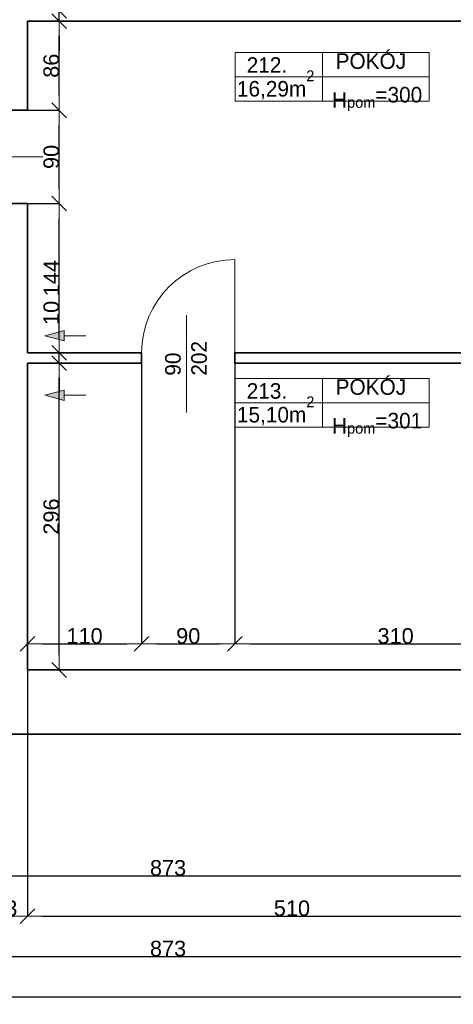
# Model space of a CAD drawing. Header units: metres. Extents: x 7506757 to 756746378, y 5735207 to 582114514.
# Tile 197 of 256: x 7552488 to 7556670, y 5886010 to 5895510. Entities that reach past the tile are written whole.
import ezdxf

# ---------------------------------------------------------------- set-up
doc = ezdxf.new("R2010")
doc.units = ezdxf.units.M
doc.header["$MEASUREMENT"] = 0
doc.header["$PDMODE"] = 2
doc.layers.get('0').update_dxf_attribs({"color": 250, "linetype": 'CONTINUOUS', "lineweight": 100, "plot": 0})
doc.layers.get('Defpoints').update_dxf_attribs({"linetype": 'CONTINUOUS'})
for name, color, linetype, lineweight in [('2D - Ogolne46', 7, 'CONTINUOUS', 18), ('ELEKTRYKA141', 7, 'CONTINUOUS', 0), ('M_OCIANA6', 5, 'CONTINUOUS', 35), ('M_OPISY1', 7, 'CONTINUOUS', 13), ('M_OPISY141', 7, 'CONTINUOUS', 0), ('opis1', 7, 'CONTINUOUS', 13)]:
    doc.layers.add(name, color=color, linetype=linetype, lineweight=lineweight)
doc.layers.add('M_OPISY', color=7, linetype='CONTINUOUS')
doc.layers.add('PWYMIAR', color=7, linetype='CONTINUOUS')
doc.styles.add('GENERATED_STYLE_1', font='arial.ttf')
doc.styles.add('GENERATED_STYLE_2', font='txt')
doc.dimstyles.new('GENERATED_STYLE__1', dxfattribs={"dimtxt": 150, "dimasz": 142.5, "dimexe": 0.18, "dimexo": 0, "dimgap": 0.09, "dimtad": 1, "dimdec": 0, "dimlfac": 0.1, "dimzin": 0, "dimdsep": 46, "dimtxsty": 'GENERATED_STYLE_1', "dimblk": 'ARROWHEAD_6', "dimblk1": 'ARROWHEAD_6', "dimblk2": 'ARROWHEAD_6', "dimcen": 0.09, "dimclrd": 251, "dimclre": 251, "dimclrt": 7, "dimazin": 0, "dimtfac": 1, "dimtdec": 4, "dimtmove": 0, "dimatfit": 3, "dimfxl": 0, "dimtolj": 1, "dimtzin": 0, "dimarcsym": 0})
doc.dimstyles.new('GENERATED_STYLE__2', dxfattribs={"dimtxt": 150, "dimasz": 142.5, "dimexe": 0.18, "dimexo": 0, "dimgap": 0.09, "dimtad": 1, "dimtih": 1, "dimtoh": 1, "dimdec": 0, "dimlfac": 0.1, "dimzin": 0, "dimdsep": 46, "dimtxsty": 'GENERATED_STYLE_1', "dimblk": 'ARROWHEAD_6', "dimblk1": 'ARROWHEAD_6', "dimblk2": 'ARROWHEAD_6', "dimcen": 0.09, "dimclrd": 251, "dimclre": 251, "dimclrt": 7, "dimazin": 0, "dimtfac": 1, "dimtdec": 4, "dimtmove": 0, "dimatfit": 3, "dimfxl": 0, "dimtolj": 1, "dimtzin": 0, "dimarcsym": 0})

# ---------------------------------------------------------------- blocks, each defined once
blk = doc.blocks.new('Linia_105', base_point=(611602.6, 341480.6))
at = {"layer": 'M_OPISY1', "linetype": 'Continuous'}
blk.add_hatch(color=256, dxfattribs=at).paths.add_polyline_path([(611602.6, 341480.6), (611789.2, 341530.6), (611789.2, 341430.6)], flags=0)
for p, q in [((611602.6, 341480.6), (611789.2, 341530.6)), ((611602.6, 341480.6), (611789.2, 341430.6)), ((611789.2, 341530.6), (611789.2, 341430.6))]:
    blk.add_line(p, q, dxfattribs=at)
at = {"layer": 'M_OPISY141', "linetype": 'Continuous'}
blk.add_line((611789.2, 341480.6), (611998.3, 341480.6), dxfattribs=at)
blk = doc.blocks.new('Linia_106', base_point=(611602.6, 340906.6))
at = {"layer": 'M_OPISY1', "linetype": 'Continuous'}
blk.add_hatch(color=256, dxfattribs=at).paths.add_polyline_path([(611602.6, 340906.6), (611789.2, 340956.6), (611789.2, 340856.6)], flags=0)
for p, q in [((611602.6, 340906.6), (611789.2, 340956.6)), ((611602.6, 340906.6), (611789.2, 340856.6)), ((611789.2, 340956.6), (611789.2, 340856.6))]:
    blk.add_line(p, q, dxfattribs=at)
at = {"layer": 'M_OPISY141', "linetype": 'Continuous'}
blk.add_line((611789.2, 340906.6), (611998.3, 340906.6), dxfattribs=at)
blk = doc.blocks.new('ARROWHEAD_6')
at = {"color": 0, "linetype": 'Continuous', "lineweight": 0}
for p, q in [((0, 0), (-1, 0)), ((-0.5, -0.5), (0.5, 0.5))]:
    blk.add_line(p, q, dxfattribs=at)
blk = doc.blocks.new('*D5112')
at = {"layer": 'Defpoints', "color": 0, "linetype": 'Continuous', "transparency": 16777216}
for p in [(7553663.4, 5892195.6), (7553663.4, 5889486.6), (7552563.4, 5889235.6)]:
    blk.add_point(p, dxfattribs=at)
at = {"layer": 'PWYMIAR', "color": 251, "linetype": 'Continuous', "lineweight": -2, "transparency": 16777216}
for p, q in [((7553663.4, 5892195.6), (7553663.4, 5889486.4)), ((7552563.4, 5889235.6), (7552563.4, 5889486.8)), ((7552705.9, 5889486.6), (7553520.9, 5889486.6))]:
    blk.add_line(p, q, dxfattribs=at)
at = {"layer": 'PWYMIAR', "color": 251, "linetype": 'Continuous', "lineweight": -2, "transparency": 16777216, "xscale": 142.5, "yscale": 142.5, "zscale": 142.5, "rotation": 180}
blk.add_blockref('ARROWHEAD_6', (7552563.4, 5889486.6), dxfattribs=at)
at = {"layer": 'PWYMIAR', "color": 251, "linetype": 'Continuous', "lineweight": -2, "transparency": 16777216, "xscale": 142.5, "yscale": 142.5, "zscale": 142.5}
blk.add_blockref('ARROWHEAD_6', (7553663.4, 5889486.6), dxfattribs=at)
at = {"layer": 'PWYMIAR', "color": 7, "linetype": 'Continuous', "lineweight": 13, "transparency": 16777216, "insert": (7553113.4, 5889563.3), "char_height": 150, "attachment_point": 5, "style": 'GENERATED_STYLE_1'}
blk.add_mtext('\\A1;110', dxfattribs=at)
blk = doc.blocks.new('*D5113')
at = {"layer": 'Defpoints', "color": 0, "linetype": 'Continuous', "transparency": 16777216}
for p in [(7553663.4, 5892195.6), (7554563.4, 5892195.6), (7554563.4, 5889486.6)]:
    blk.add_point(p, dxfattribs=at)
at = {"layer": 'PWYMIAR', "color": 251, "linetype": 'Continuous', "lineweight": -2, "transparency": 16777216}
for p, q in [((7553663.4, 5892195.6), (7553663.4, 5889486.4)), ((7554563.4, 5892195.6), (7554563.4, 5889486.4)), ((7553805.9, 5889486.6), (7554420.9, 5889486.6))]:
    blk.add_line(p, q, dxfattribs=at)
at = {"layer": 'PWYMIAR', "color": 251, "linetype": 'Continuous', "lineweight": -2, "transparency": 16777216, "xscale": 142.5, "yscale": 142.5, "zscale": 142.5, "rotation": 180}
blk.add_blockref('ARROWHEAD_6', (7553663.4, 5889486.6), dxfattribs=at)
at = {"layer": 'PWYMIAR', "color": 251, "linetype": 'Continuous', "lineweight": -2, "transparency": 16777216, "xscale": 142.5, "yscale": 142.5, "zscale": 142.5}
blk.add_blockref('ARROWHEAD_6', (7554563.4, 5889486.6), dxfattribs=at)
at = {"layer": 'PWYMIAR', "color": 7, "linetype": 'Continuous', "lineweight": 13, "transparency": 16777216, "insert": (7554113.4, 5889563.3), "char_height": 150, "attachment_point": 5, "style": 'GENERATED_STYLE_1'}
blk.add_mtext('\\A1;90', dxfattribs=at)
blk = doc.blocks.new('*D5114')
at = {"layer": 'Defpoints', "color": 0, "linetype": 'Continuous', "transparency": 16777216}
for p in [(7554563.4, 5892195.6), (7557663.4, 5889486.6), (7557663.4, 5889235.6)]:
    blk.add_point(p, dxfattribs=at)
at = {"layer": 'PWYMIAR', "color": 251, "linetype": 'Continuous', "lineweight": -2, "transparency": 16777216}
for p, q in [((7554563.4, 5892195.6), (7554563.4, 5889486.4)), ((7554705.9, 5889486.6), (7557520.9, 5889486.6)), ((7557663.4, 5889235.6), (7557663.4, 5889486.8))]:
    blk.add_line(p, q, dxfattribs=at)
at = {"layer": 'PWYMIAR', "color": 251, "linetype": 'Continuous', "lineweight": -2, "transparency": 16777216, "xscale": 142.5, "yscale": 142.5, "zscale": 142.5, "rotation": 180}
blk.add_blockref('ARROWHEAD_6', (7554563.4, 5889486.6), dxfattribs=at)
at = {"layer": 'PWYMIAR', "color": 251, "linetype": 'Continuous', "lineweight": -2, "transparency": 16777216, "xscale": 142.5, "yscale": 142.5, "zscale": 142.5}
blk.add_blockref('ARROWHEAD_6', (7557663.4, 5889486.6), dxfattribs=at)
at = {"layer": 'PWYMIAR', "color": 7, "linetype": 'Continuous', "lineweight": 13, "transparency": 16777216, "insert": (7556113.4, 5889563.3), "char_height": 150, "attachment_point": 5, "style": 'GENERATED_STYLE_1'}
blk.add_mtext('\\A1;310', dxfattribs=at)
blk = doc.blocks.new('*D5115')
at = {"layer": 'Defpoints', "color": 0, "linetype": 'Continuous', "transparency": 16777216}
for p in [(7552563.4, 5892195.6), (7552869.4, 5892195.6), (7552563.4, 5889235.6)]:
    blk.add_point(p, dxfattribs=at)
at = {"layer": 'PWYMIAR', "color": 251, "linetype": 'Continuous', "lineweight": -2, "transparency": 16777216}
for p, q in [((7552563.4, 5892195.6), (7552869.6, 5892195.6)), ((7552869.4, 5889378.1), (7552869.4, 5892053.1)), ((7552563.4, 5889235.6), (7552869.6, 5889235.6))]:
    blk.add_line(p, q, dxfattribs=at)
at = {"layer": 'PWYMIAR', "color": 251, "linetype": 'Continuous', "lineweight": -2, "transparency": 16777216, "xscale": 142.5, "yscale": 142.5, "zscale": 142.5}
for p, rotation in [((7552869.4, 5892195.6), 90), ((7552869.4, 5889235.6), 270)]:
    blk.add_blockref('ARROWHEAD_6', p, dxfattribs=dict(at, rotation=rotation))
at = {"layer": 'PWYMIAR', "color": 7, "linetype": 'Continuous', "lineweight": 13, "transparency": 16777216, "insert": (7552792.7, 5890715.6), "char_height": 150, "attachment_point": 5, "rotation": 90, "style": 'GENERATED_STYLE_1'}
blk.add_mtext('\\A1;296', dxfattribs=at)
blk = doc.blocks.new('*D5116')
at = {"layer": 'Defpoints', "color": 0, "linetype": 'Continuous', "transparency": 16777216}
for p in [(7552869.4, 5892295.6), (7553663.4, 5892295.6), (7552563.4, 5892195.6)]:
    blk.add_point(p, dxfattribs=at)
at = {"layer": 'PWYMIAR', "color": 251, "linetype": 'Continuous', "lineweight": -2, "transparency": 16777216}
for p, q in [((7552869.4, 5892438.1), (7552869.4, 5892781)), ((7553663.4, 5892295.6), (7552869.2, 5892295.6)), ((7552869.4, 5892195.6), (7552869.4, 5892295.6)), ((7552563.4, 5892195.6), (7552869.6, 5892195.6)), ((7552869.4, 5892053.1), (7552869.4, 5891910.6))]:
    blk.add_line(p, q, dxfattribs=at)
at = {"layer": 'PWYMIAR', "color": 251, "linetype": 'Continuous', "lineweight": -2, "transparency": 16777216, "xscale": 142.5, "yscale": 142.5, "zscale": 142.5}
for p, rotation in [((7552869.4, 5892295.6), 270), ((7552869.4, 5892195.6), 90)]:
    blk.add_blockref('ARROWHEAD_6', p, dxfattribs=dict(at, rotation=rotation))
at = {"layer": 'PWYMIAR', "color": 7, "linetype": 'Continuous', "lineweight": 13, "transparency": 16777216, "insert": (7552792.7, 5892680.8), "char_height": 150, "attachment_point": 5, "rotation": 90, "style": 'GENERATED_STYLE_1'}
blk.add_mtext('\\A1;10', dxfattribs=at)
blk = doc.blocks.new('*D5117')
at = {"layer": 'Defpoints', "color": 0, "linetype": 'Continuous', "transparency": 16777216}
for p in [(7552563.4, 5893735.6), (7552869.4, 5893735.6), (7553663.4, 5892295.6)]:
    blk.add_point(p, dxfattribs=at)
at = {"layer": 'PWYMIAR', "color": 251, "linetype": 'Continuous', "lineweight": -2, "transparency": 16777216}
for p, q in [((7552563.4, 5893735.6), (7552869.6, 5893735.6)), ((7552869.4, 5892438.1), (7552869.4, 5893593.1)), ((7553663.4, 5892295.6), (7552869.2, 5892295.6))]:
    blk.add_line(p, q, dxfattribs=at)
at = {"layer": 'PWYMIAR', "color": 251, "linetype": 'Continuous', "lineweight": -2, "transparency": 16777216, "xscale": 142.5, "yscale": 142.5, "zscale": 142.5}
for p, rotation in [((7552869.4, 5893735.6), 90), ((7552869.4, 5892295.6), 270)]:
    blk.add_blockref('ARROWHEAD_6', p, dxfattribs=dict(at, rotation=rotation))
at = {"layer": 'PWYMIAR', "color": 7, "linetype": 'Continuous', "lineweight": 13, "transparency": 16777216, "insert": (7552794, 5893015.6), "char_height": 150, "attachment_point": 5, "rotation": 90, "style": 'GENERATED_STYLE_1'}
blk.add_mtext('\\A1;144', dxfattribs=at)
blk = doc.blocks.new('*D5118')
at = {"layer": 'Defpoints', "color": 0, "linetype": 'Continuous', "transparency": 16777216}
for p in [(7552563.4, 5894635.6), (7552869.4, 5894635.6), (7552563.4, 5893735.6)]:
    blk.add_point(p, dxfattribs=at)
at = {"layer": 'PWYMIAR', "color": 251, "linetype": 'Continuous', "lineweight": -2, "transparency": 16777216}
for p, q in [((7552563.4, 5894635.6), (7552869.6, 5894635.6)), ((7552869.4, 5893878.1), (7552869.4, 5894493.1)), ((7552563.4, 5893735.6), (7552869.6, 5893735.6))]:
    blk.add_line(p, q, dxfattribs=at)
at = {"layer": 'PWYMIAR', "color": 251, "linetype": 'Continuous', "lineweight": -2, "transparency": 16777216, "xscale": 142.5, "yscale": 142.5, "zscale": 142.5}
for p, rotation in [((7552869.4, 5894635.6), 90), ((7552869.4, 5893735.6), 270)]:
    blk.add_blockref('ARROWHEAD_6', p, dxfattribs=dict(at, rotation=rotation))
at = {"layer": 'PWYMIAR', "color": 7, "linetype": 'Continuous', "lineweight": 13, "transparency": 16777216, "insert": (7552792.7, 5894185.6), "char_height": 150, "attachment_point": 5, "rotation": 90, "style": 'GENERATED_STYLE_1'}
blk.add_mtext('\\A1;90', dxfattribs=at)
blk = doc.blocks.new('*D5119')
at = {"layer": 'Defpoints', "color": 0, "linetype": 'Continuous', "transparency": 16777216}
for p in [(7552563.4, 5895495.6), (7552869.4, 5895495.6), (7552563.4, 5894635.6)]:
    blk.add_point(p, dxfattribs=at)
at = {"layer": 'PWYMIAR', "color": 251, "linetype": 'Continuous', "lineweight": -2, "transparency": 16777216}
for p, q in [((7552563.4, 5895495.6), (7552869.6, 5895495.6)), ((7552869.4, 5894778.1), (7552869.4, 5895353.1)), ((7552563.4, 5894635.6), (7552869.6, 5894635.6))]:
    blk.add_line(p, q, dxfattribs=at)
at = {"layer": 'PWYMIAR', "color": 251, "linetype": 'Continuous', "lineweight": -2, "transparency": 16777216, "xscale": 142.5, "yscale": 142.5, "zscale": 142.5}
for p, rotation in [((7552869.4, 5895495.6), 90), ((7552869.4, 5894635.6), 270)]:
    blk.add_blockref('ARROWHEAD_6', p, dxfattribs=dict(at, rotation=rotation))
at = {"layer": 'PWYMIAR', "color": 7, "linetype": 'Continuous', "lineweight": 13, "transparency": 16777216, "insert": (7552792.7, 5895065.6), "char_height": 150, "attachment_point": 5, "rotation": 90, "style": 'GENERATED_STYLE_1'}
blk.add_mtext('\\A1;86', dxfattribs=at)
blk = doc.blocks.new('*D5120')
at = {"layer": 'Defpoints', "color": 0, "linetype": 'Continuous', "transparency": 16777216}
for p in [(7552601.5, 5895595.6), (7552869.4, 5895595.6), (7552563.4, 5895495.6)]:
    blk.add_point(p, dxfattribs=at)
at = {"layer": 'PWYMIAR', "color": 251, "linetype": 'Continuous', "lineweight": -2, "transparency": 16777216}
for p, q in [((7552869.4, 5895738.1), (7552869.4, 5896081)), ((7552601.5, 5895595.6), (7552869.6, 5895595.6)), ((7552869.4, 5895495.6), (7552869.4, 5895595.6)), ((7552563.4, 5895495.6), (7552869.6, 5895495.6)), ((7552869.4, 5895353.1), (7552869.4, 5895210.6))]:
    blk.add_line(p, q, dxfattribs=at)
at = {"layer": 'PWYMIAR', "color": 251, "linetype": 'Continuous', "lineweight": -2, "transparency": 16777216, "xscale": 142.5, "yscale": 142.5, "zscale": 142.5}
for p, rotation in [((7552869.4, 5895595.6), 270), ((7552869.4, 5895495.6), 90)]:
    blk.add_blockref('ARROWHEAD_6', p, dxfattribs=dict(at, rotation=rotation))
at = {"layer": 'PWYMIAR', "color": 7, "linetype": 'Continuous', "lineweight": 13, "transparency": 16777216, "insert": (7552792.7, 5895980.8), "char_height": 150, "attachment_point": 5, "rotation": 90, "style": 'GENERATED_STYLE_1'}
blk.add_mtext('\\A1;10', dxfattribs=at)
blk = doc.blocks.new('*D5281')
at = {"layer": 'Defpoints', "color": 0, "linetype": 'Continuous', "transparency": 16777216}
for p in [(7549553.4, 5888615.6), (7558283.4, 5888615.6), (7558283.4, 5887248.3)]:
    blk.add_point(p, dxfattribs=at)
at = {"layer": 'PWYMIAR', "color": 251, "linetype": 'Continuous', "lineweight": -2, "transparency": 16777216}
for p, q in [((7549553.4, 5888615.6), (7549553.4, 5887248.1)), ((7558283.4, 5888615.6), (7558283.4, 5887248.1)), ((7549695.9, 5887248.3), (7558140.9, 5887248.3))]:
    blk.add_line(p, q, dxfattribs=at)
at = {"layer": 'PWYMIAR', "color": 251, "linetype": 'Continuous', "lineweight": -2, "transparency": 16777216, "xscale": 142.5, "yscale": 142.5, "zscale": 142.5, "rotation": 180}
blk.add_blockref('ARROWHEAD_6', (7549553.4, 5887248.3), dxfattribs=at)
at = {"layer": 'PWYMIAR', "color": 251, "linetype": 'Continuous', "lineweight": -2, "transparency": 16777216, "xscale": 142.5, "yscale": 142.5, "zscale": 142.5}
blk.add_blockref('ARROWHEAD_6', (7558283.4, 5887248.3), dxfattribs=at)
at = {"layer": 'PWYMIAR', "color": 7, "linetype": 'Continuous', "lineweight": 13, "transparency": 16777216, "insert": (7553918.4, 5887325), "char_height": 150, "attachment_point": 5, "style": 'GENERATED_STYLE_1'}
blk.add_mtext('\\A1;873', dxfattribs=at)
blk = doc.blocks.new('*D5299')
at = {"layer": 'Defpoints', "color": 0, "linetype": 'Continuous', "transparency": 16777216}
for p in [(7552563.4, 5889235.6), (7552133.4, 5889105.6), (7552563.4, 5886859.1)]:
    blk.add_point(p, dxfattribs=at)
at = {"layer": 'PWYMIAR', "color": 251, "linetype": 'Continuous', "lineweight": -2, "transparency": 16777216}
for p, q in [((7552563.4, 5889235.6), (7552563.4, 5886858.9)), ((7552133.4, 5889105.6), (7552133.4, 5886858.9)), ((7552275.9, 5886859.1), (7552420.9, 5886859.1))]:
    blk.add_line(p, q, dxfattribs=at)
at = {"layer": 'PWYMIAR', "color": 251, "linetype": 'Continuous', "lineweight": -2, "transparency": 16777216, "xscale": 142.5, "yscale": 142.5, "zscale": 142.5, "rotation": 180}
blk.add_blockref('ARROWHEAD_6', (7552133.4, 5886859.1), dxfattribs=at)
at = {"layer": 'PWYMIAR', "color": 251, "linetype": 'Continuous', "lineweight": -2, "transparency": 16777216, "xscale": 142.5, "yscale": 142.5, "zscale": 142.5}
blk.add_blockref('ARROWHEAD_6', (7552563.4, 5886859.1), dxfattribs=at)
at = {"layer": 'PWYMIAR', "color": 7, "linetype": 'Continuous', "lineweight": 13, "transparency": 16777216, "insert": (7552348.4, 5886935.8), "char_height": 150, "attachment_point": 5, "style": 'GENERATED_STYLE_1'}
blk.add_mtext('\\A1;43', dxfattribs=at)
blk = doc.blocks.new('*D5300')
at = {"layer": 'Defpoints', "color": 0, "linetype": 'Continuous', "transparency": 16777216}
for p in [(7552563.4, 5889235.6), (7557663.4, 5889235.6), (7557663.4, 5886859.1)]:
    blk.add_point(p, dxfattribs=at)
at = {"layer": 'PWYMIAR', "color": 251, "linetype": 'Continuous', "lineweight": -2, "transparency": 16777216}
for p, q in [((7552563.4, 5889235.6), (7552563.4, 5886858.9)), ((7557663.4, 5889235.6), (7557663.4, 5886858.9)), ((7552705.9, 5886859.1), (7557520.9, 5886859.1))]:
    blk.add_line(p, q, dxfattribs=at)
at = {"layer": 'PWYMIAR', "color": 251, "linetype": 'Continuous', "lineweight": -2, "transparency": 16777216, "xscale": 142.5, "yscale": 142.5, "zscale": 142.5, "rotation": 180}
blk.add_blockref('ARROWHEAD_6', (7552563.4, 5886859.1), dxfattribs=at)
at = {"layer": 'PWYMIAR', "color": 251, "linetype": 'Continuous', "lineweight": -2, "transparency": 16777216, "xscale": 142.5, "yscale": 142.5, "zscale": 142.5}
blk.add_blockref('ARROWHEAD_6', (7557663.4, 5886859.1), dxfattribs=at)
at = {"layer": 'PWYMIAR', "color": 7, "linetype": 'Continuous', "lineweight": 13, "transparency": 16777216, "insert": (7555113.4, 5886935.8), "char_height": 150, "attachment_point": 5, "style": 'GENERATED_STYLE_1'}
blk.add_mtext('\\A1;510', dxfattribs=at)
blk = doc.blocks.new('*D5304')
at = {"layer": 'Defpoints', "color": 0, "linetype": 'Continuous', "transparency": 16777216}
for p in [(7549553.4, 5888615.6), (7558283.4, 5888615.6), (7558283.4, 5886470)]:
    blk.add_point(p, dxfattribs=at)
at = {"layer": 'PWYMIAR', "color": 251, "linetype": 'Continuous', "lineweight": -2, "transparency": 16777216}
for p, q in [((7549553.4, 5888615.6), (7549553.4, 5886469.8)), ((7558283.4, 5888615.6), (7558283.4, 5886469.8)), ((7549695.9, 5886470), (7558140.9, 5886470))]:
    blk.add_line(p, q, dxfattribs=at)
at = {"layer": 'PWYMIAR', "color": 251, "linetype": 'Continuous', "lineweight": -2, "transparency": 16777216, "xscale": 142.5, "yscale": 142.5, "zscale": 142.5, "rotation": 180}
blk.add_blockref('ARROWHEAD_6', (7549553.4, 5886470), dxfattribs=at)
at = {"layer": 'PWYMIAR', "color": 251, "linetype": 'Continuous', "lineweight": -2, "transparency": 16777216, "xscale": 142.5, "yscale": 142.5, "zscale": 142.5}
blk.add_blockref('ARROWHEAD_6', (7558283.4, 5886470), dxfattribs=at)
at = {"layer": 'PWYMIAR', "color": 7, "linetype": 'Continuous', "lineweight": 13, "transparency": 16777216, "insert": (7553918.4, 5886546.7), "char_height": 150, "attachment_point": 5, "style": 'GENERATED_STYLE_1'}
blk.add_mtext('\\A1;873', dxfattribs=at)
blk = doc.blocks.new('*D5305')
at = {"layer": 'Defpoints', "color": 0, "linetype": 'Continuous', "transparency": 16777216}
for p in [(7526623.4, 5888615.6), (7558283.4, 5888615.6), (7558283.4, 5886080.8)]:
    blk.add_point(p, dxfattribs=at)
at = {"layer": 'PWYMIAR', "color": 251, "linetype": 'Continuous', "lineweight": -2, "transparency": 16777216}
for p, q in [((7526623.4, 5888615.6), (7526623.4, 5886080.6)), ((7558283.4, 5888615.6), (7558283.4, 5886080.6)), ((7526765.9, 5886080.8), (7558140.9, 5886080.8))]:
    blk.add_line(p, q, dxfattribs=at)
at = {"layer": 'PWYMIAR', "color": 251, "linetype": 'Continuous', "lineweight": -2, "transparency": 16777216, "xscale": 142.5, "yscale": 142.5, "zscale": 142.5, "rotation": 180}
blk.add_blockref('ARROWHEAD_6', (7526623.4, 5886080.8), dxfattribs=at)
at = {"layer": 'PWYMIAR', "color": 251, "linetype": 'Continuous', "lineweight": -2, "transparency": 16777216, "xscale": 142.5, "yscale": 142.5, "zscale": 142.5}
blk.add_blockref('ARROWHEAD_6', (7558283.4, 5886080.8), dxfattribs=at)
at = {"layer": 'PWYMIAR', "color": 7, "linetype": 'Continuous', "lineweight": 13, "transparency": 16777216, "insert": (7542453.4, 5886157.5), "char_height": 150, "attachment_point": 5, "style": 'GENERATED_STYLE_1'}
blk.add_mtext('\\A1;3166', dxfattribs=at)

msp = doc.modelspace()

# ---------------------------------------------------------------- linework, layer by layer
at = {"layer": 'ELEKTRYKA141', "linetype": 'Continuous'}
msp.add_line((7554563.4, 5892295.6), (7554563.4, 5893195.6), dxfattribs=at)
msp.add_arc((7554563.4, 5892295.6), 900, 90, 180, dxfattribs=at)
at = {"layer": 'M_OCIANA6', "linetype": 'Continuous'}
for p, q in [((7557663.4, 5895495.6), (7552563.4, 5895495.6)), ((7552563.4, 5895495.6), (7552563.4, 5894635.6)), ((7552133.4, 5894635.6), (7552563.4, 5894635.6)), ((7552133.4, 5893735.6), (7552563.4, 5893735.6)), ((7552563.4, 5893735.6), (7552563.4, 5892295.6)), ((7553663.4, 5892295.6), (7552563.4, 5892295.6)), ((7553663.4, 5892295.6), (7553663.4, 5892195.6)), ((7554563.4, 5892295.6), (7554563.4, 5892195.6)), ((7557583.4, 5892295.6), (7554563.4, 5892295.6)), ((7552563.4, 5892195.6), (7552563.4, 5889235.6)), ((7553663.4, 5892195.6), (7552563.4, 5892195.6)), ((7557663.4, 5892195.6), (7554563.4, 5892195.6)), ((7557663.4, 5889235.6), (7552563.4, 5889235.6)), ((7558283.4, 5888615.6), (7549553.4, 5888615.6))]:
    msp.add_line(p, q, dxfattribs=at)
at = {"layer": 'M_OPISY141', "linetype": 'Continuous'}
for p, q in [((7554564.6, 5895193.8), (7556435.7, 5895193.8)), ((7554564.6, 5894722.7), (7554564.6, 5895193.8)), ((7555409.2, 5895193.8), (7555409.2, 5894722.7)), ((7556435.7, 5895193.8), (7556435.7, 5894722.7)), ((7554564.6, 5894958.2), (7556435.7, 5894958.2)), ((7556435.7, 5894722.7), (7554564.6, 5894722.7)), ((7551772.4, 5894185.6), (7552710.4, 5894185.6)), ((7554095.4, 5892659.3), (7554095.4, 5891721.4)), ((7554564.6, 5892049.1), (7556435.7, 5892049.1)), ((7554564.6, 5891578), (7554564.6, 5892049.1)), ((7555409.2, 5892049.1), (7555409.2, 5891578)), ((7556435.7, 5892049.1), (7556435.7, 5891578)), ((7554564.6, 5891813.6), (7556435.7, 5891813.6)), ((7556435.7, 5891578), (7554564.6, 5891578))]:
    msp.add_line(p, q, dxfattribs=at)

# ---------------------------------------------------------------- block references
at = {"layer": 'M_OPISY', "linetype": 'Continuous'}
for name, p in [('Linia_105', (7552731.3, 5892459.8)), ('Linia_106', (7552731.3, 5891885.7))]:
    msp.add_blockref(name, p, dxfattribs=at)

# ---------------------------------------------------------------- texts
at = {"layer": '2D - Ogolne46', "linetype": 'Continuous', "char_height": 150, "attachment_point": 7, "style": 'GENERATED_STYLE_2'}
for s, insert in [('{16,29m\\A1{\\H0.7x;\\S2^  ;}}', (7554582.8, 5894740.6)), ('{15,10m\\A1{\\H0.7x;\\S2^  ;}}', (7554582.8, 5891595.9))]:
    msp.add_mtext(s, dxfattribs=dict(at, insert=insert))
at = {"layer": 'opis1', "linetype": 'Continuous', "char_height": 150, "attachment_point": 1, "style": 'GENERATED_STYLE_2'}
for s, insert in [('{POKÓJ}', (7555534.8, 5895185.5)), ('{212.}', (7554677.1, 5895147.5)), ('{H\\A1{\\H0.7x;\\S ^ pom;}=300}', (7555500.2, 5894912)), ('{POKÓJ}', (7555534.8, 5892040.8)), ('{213.}', (7554677.1, 5892002.9)), ('{H\\A1{\\H0.7x;\\S ^ pom;}=301}', (7555500.2, 5891767.3))]:
    msp.add_mtext(s, dxfattribs=dict(at, insert=insert))
at = {"layer": 'opis1', "linetype": 'Continuous', "insert": (7553890.4, 5892075.2), "char_height": 150, "width": 563.056, "attachment_point": 1, "rotation": 90, "line_spacing_factor": 1.007581, "style": 'GENERATED_STYLE_2'}
msp.add_mtext('{90\\P202}', dxfattribs=at)

# ---------------------------------------------------------------- dimensions: what is measured, and where the dimension line sits
at = {"layer": 'PWYMIAR', "color": 251, "linetype": 'Continuous', "lineweight": 13}
for base, p1, p2, picture, middle in [((7552869.4, 5895595.6), (7552563.4, 5895495.6), (7552601.5, 5895595.6), '*D5120', (7552792.7, 5895980.8)), ((7552869.4, 5895495.6), (7552563.4, 5894635.6), (7552563.4, 5895495.6), '*D5119', (7552792.7, 5895065.6)), ((7552869.4, 5894635.6), (7552563.4, 5893735.6), (7552563.4, 5894635.6), '*D5118', (7552792.7, 5894185.6)), ((7552869.4, 5893735.6), (7553663.4, 5892295.6), (7552563.4, 5893735.6), '*D5117', (7552794, 5893015.6)), ((7552869.4, 5892295.6), (7552563.4, 5892195.6), (7553663.4, 5892295.6), '*D5116', (7552792.7, 5892680.8)), ((7552869.4, 5892195.6), (7552563.4, 5889235.6), (7552563.4, 5892195.6), '*D5115', (7552792.7, 5890715.6))]:
    dim = msp.add_linear_dim(base=base, p1=p1, p2=p2, angle=90, dimstyle='GENERATED_STYLE__1', dxfattribs=at)
    dim.commit()
    dim.dimension.update_dxf_attribs({"geometry": picture, "text_midpoint": middle})
for base, p1, p2, picture, middle in [((7553663.4, 5889486.6), (7552563.4, 5889235.6), (7553663.4, 5892195.6), '*D5112', (7553113.4, 5889563.3)), ((7554563.4, 5889486.6), (7553663.4, 5892195.6), (7554563.4, 5892195.6), '*D5113', (7554113.4, 5889563.3)), ((7557663.4, 5889486.6), (7554563.4, 5892195.6), (7557663.4, 5889235.6), '*D5114', (7556113.4, 5889563.3)), ((7552563.4, 5886859.1), (7552133.4, 5889105.6), (7552563.4, 5889235.6), '*D5299', (7552348.4, 5886935.8)), ((7557663.4, 5886859.1), (7552563.4, 5889235.6), (7557663.4, 5889235.6), '*D5300', (7555113.4, 5886935.8)), ((7558283.4, 5886080.8), (7526623.4, 5888615.6), (7558283.4, 5888615.6), '*D5305', (7542453.4, 5886157.5)), ((7558283.4, 5887248.3), (7549553.4, 5888615.6), (7558283.4, 5888615.6), '*D5281', (7553918.4, 5887325)), ((7558283.4, 5886470), (7549553.4, 5888615.6), (7558283.4, 5888615.6), '*D5304', (7553918.4, 5886546.7))]:
    dim = msp.add_linear_dim(base=base, p1=p1, p2=p2, dimstyle='GENERATED_STYLE__2', dxfattribs=at)
    dim.commit()
    dim.dimension.update_dxf_attribs({"geometry": picture, "text_midpoint": middle})

doc.saveas('drawing.dxf')
